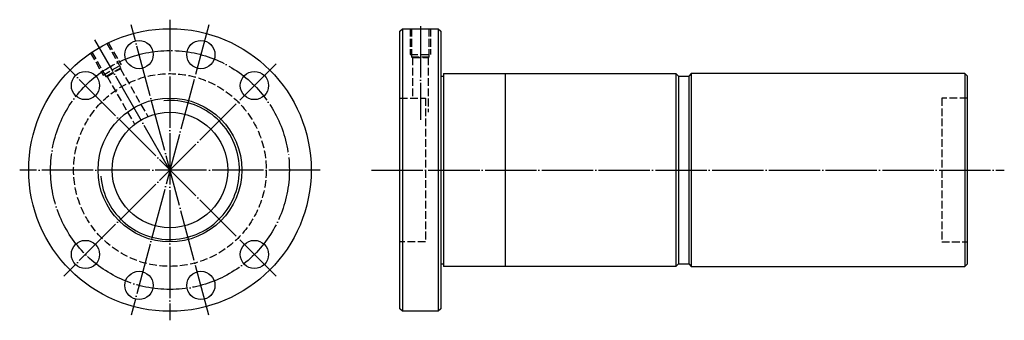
# Model space of a CAD drawing. Header units: millimetres. Extents: x -46 to 337, y 142 to 258.
import ezdxf

# ---------------------------------------------------------------- set-up
doc = ezdxf.new("R2010")
doc.units = ezdxf.units.MM
for name, pattern in [('CENTER', [22, 20, -1, 0, -1]), ('DASHED', [4, 3, -1]), ('THIN', [200000, 200000, 0])]:
    doc.linetypes.add(name, pattern=pattern)
doc.layers.add('NT', color=7, linetype='Continuous')

msp = doc.modelspace()

# ---------------------------------------------------------------- linework, layer by layer
at = {"layer": 'NT', "color": 3, "linetype": 'CENTER'}
for p, q in [((12.5, 258.5), (12.5, 141.5)), ((27.64, 256.51), (-2.64, 143.49)), ((27.64, 143.49), (-2.64, 256.51)), ((110, 256), (110, 219.5)), ((12.5, 200), (-16.75, 250.66)), ((53.87, 241.37), (-28.87, 158.63)), ((53.87, 158.63), (-28.87, 241.37)), ((71, 200), (-46, 200)), ((91, 200), (337.38, 200))]:
    msp.add_line(p, q, dxfattribs=at)
at = {"layer": 'NT', "color": 16, "linetype": 'Continuous'}
for p, q in [((102, 254), (103, 255)), ((102, 146), (102, 254)), ((103, 255), (117, 255)), ((103, 255), (103, 145)), ((117, 255), (118, 254)), ((117, 255), (117, 145)), ((118, 254), (118, 146)), ((118, 236.5), (119, 236.5)), ((119, 237.5), (119, 162.5)), ((119, 237.5), (209.5, 237.5)), ((143, 237.5), (143, 162.5)), ((209.5, 237.5), (210.5, 236.5)), ((209.5, 237.5), (209.5, 162.5)), ((210.5, 236.5), (210.5, 163.5)), ((210.5, 236.5), (214.5, 236.5)), ((215.5, 237.5), (214.5, 236.5)), ((214.5, 236.5), (214.5, 163.5)), ((322, 237.5), (215.5, 237.5)), ((215.5, 237.5), (215.5, 162.5)), ((322, 237.5), (322, 162.5)), ((322, 237.5), (323, 236.5)), ((323, 163.5), (323, 236.5)), ((118, 163.5), (119, 163.5)), ((209.5, 162.5), (119, 162.5)), ((210.5, 163.5), (209.5, 162.5)), ((210.5, 163.5), (214.5, 163.5)), ((214.5, 163.5), (215.5, 162.5)), ((215.5, 162.5), (322, 162.5)), ((322, 162.5), (323, 163.5)), ((103, 145), (102, 146)), ((118, 146), (117, 145)), ((117, 145), (103, 145))]:
    msp.add_line(p, q, dxfattribs=at)
at = {"layer": 'NT', "color": 1, "linetype": 'DASHED'}
for p, q in [((106, 255), (106, 245)), ((114, 255), (114, 245)), ((-11.46, 249.5), (-6.54, 240.97)), ((-18.39, 245.5), (-13.46, 236.97)), ((106, 245), (114, 245)), ((106.6, 244), (113.4, 244)), ((107, 243.77), (107, 228)), ((113, 243.77), (113, 222.5)), ((-13.46, 236.97), (-6.54, 240.97)), ((-12.44, 236.41), (-6.56, 239.81)), ((-6.79, 239.41), (3.95, 220.81)), ((-11.98, 236.41), (-1.25, 217.81)), ((102, 228), (112, 228)), ((112, 228), (112, 172)), ((323, 228), (313, 228)), ((313, 228), (313, 172)), ((112, 172), (102, 172)), ((313, 172), (323, 172))]:
    msp.add_line(p, q, dxfattribs=at)
for points in [[(106.6, 255), (106.6, 244), (107, 243.77), (113, 243.77), (113.4, 244), (113.4, 255)], [(-17.89, 245.84), (-12.44, 236.41), (-11.98, 236.41), (-6.79, 239.41), (-6.56, 239.81), (-12, 249.24)]]:
    msp.add_lwpolyline(points, dxfattribs=at)
at = {"layer": 'NT', "color": 16, "linetype": 'Continuous'}
for centre, radius in [((12.5, 200), 55), ((0.46, 244.92), 5.5), ((24.54, 244.92), 5.5), ((-20.38, 232.88), 5.5), ((45.38, 232.88), 5.5), ((12.5, 200), 28), ((12.5, 200), 22.5), ((-20.38, 167.12), 5.5), ((45.38, 167.12), 5.5), ((0.46, 155.08), 5.5), ((24.54, 155.08), 5.5)]:
    msp.add_circle(centre, radius, dxfattribs=at)
at = {"layer": 'NT', "color": 3, "linetype": 'CENTER'}
msp.add_circle((12.5, 200), 46.5, dxfattribs=at)
at = {"layer": 'NT', "color": 1, "linetype": 'DASHED'}
msp.add_circle((12.5, 200), 37.5, dxfattribs=at)
at = {"layer": 'NT', "color": 5, "linetype": 'THIN'}
msp.add_arc((12.5, 200), 27.06, 185, 95, dxfattribs=at)

doc.saveas('drawing.dxf')
